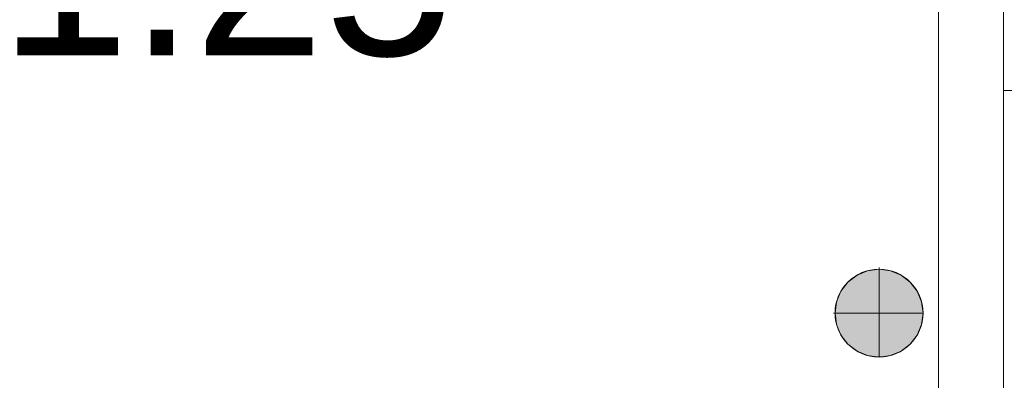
# Model space of a CAD drawing. Header units: inches. Extents: x 15 to 546804, y -66 to 267312.
# Tile 70 of 256: x 446560 to 451385, y 39706 to 41476. Entities that reach past the tile are written whole.
import ezdxf

# ---------------------------------------------------------------- set-up
doc = ezdxf.new("R2010")
doc.units = ezdxf.units.IN
doc.header["$MEASUREMENT"] = 0
doc.layers.add('Binnenwanden', color=2, linetype='Continuous')
doc.styles.add('style1', font='arial.ttf', dxfattribs={"height": 250})

msp = doc.modelspace()

# ---------------------------------------------------------------- hatches: boundary and pattern name
at = {"lineweight": 20}
h = msp.add_hatch(color=7, dxfattribs=at)
h.dxf.hatch_style = 1
h.paths.add_polyline_path([(450986.4, 40035.9, 1), (450555.6, 40035.9, 1)])

# ---------------------------------------------------------------- linework, layer by layer
at = {"color": 7, "lineweight": 20}
for p, q in [((451062.6, 44674.5, -2559.5), (451062.6, 25037.8, -2559.5)), ((451062.6, 44674.5, 1940.5), (451062.6, 25037.8, 1940.5)), ((451380.6, 44674.5, -2559.5), (451380.6, 25037.8, -2559.5)), ((451380.6, 44674.5, 1940.5), (451380.6, 25037.8, 1940.5)), ((451380.6, 41647.8, 300), (451380.6, 25037.8, 300)), ((451380.6, 41647.8), (451380.6, 25037.8)), ((456178.6, 41127.8, 0), (451380.6, 41127.8, 0)), ((450715.2, 40244, 0), (450715.2, 40244, 7000)), ((450771, 40258.9, 0), (450771, 40251.3, 0)), ((450771, 40251.3, 0), (450771, 40251.3, 7000)), ((450771, 40251.3, 0), (450771, 39820.4, 0)), ((450826.8, 40244, 0), (450826.8, 40244, 7000)), ((450663.3, 40222.4, 0), (450663.3, 40222.4, 7000)), ((450878.7, 40222.4, 0), (450878.7, 40222.4, 7000)), ((450584.4, 40143.6, 0), (450584.4, 40143.6, 7000)), ((450618.7, 40188.2, 0), (450618.7, 40188.2, 7000)), ((450923.3, 40188.2, 0), (450923.3, 40188.2, 7000)), ((450957.6, 40143.6, 0), (450957.6, 40143.6, 7000)), ((450562.9, 40091.6, 0), (450562.9, 40091.6, 7000)), ((450979.1, 40091.6, 0), (450979.1, 40091.6, 7000)), ((450548, 40035.9, 0), (450555.6, 40035.9, 0)), ((450555.6, 40035.9, 0), (450555.6, 40035.9, 7000)), ((450555.6, 40035.9, 0), (450986.4, 40035.9, 0)), ((450986.4, 40035.9, 0), (450986.4, 40035.9, 7000)), ((450562.9, 39980.1, 0), (450562.9, 39980.1, 7000)), ((450979.1, 39980.1, 0), (450979.1, 39980.1, 7000)), ((450584.4, 39928.2, 0), (450584.4, 39928.2, 7000)), ((450957.6, 39928.2, 0), (450957.6, 39928.2, 7000)), ((450618.7, 39883.5, 0), (450618.7, 39883.5, 7000)), ((450923.3, 39883.5, 0), (450923.3, 39883.5, 7000)), ((450663.3, 39849.3, 0), (450663.3, 39849.3, 7000)), ((450715.2, 39827.8, 0), (450715.2, 39827.8, 7000)), ((450771, 39820.4, 0), (450771, 39820.4, 7000)), ((450826.8, 39827.8, 0), (450826.8, 39827.8, 7000)), ((450878.7, 39849.3, 0), (450878.7, 39849.3, 7000))]:
    msp.add_line(p, q, dxfattribs=at)
for centre in [(450771, 40035.9, 7000), (450771, 40035.9, 0)]:
    msp.add_circle(centre, 215.4, dxfattribs=at)
for points, invisible_edges in [([(451062.6, 25037.8, -2559.5), (451380.6, 44674.5, -2559.5), (451380.6, 25037.8, -2559.5)], 1), ([(451380.6, 44674.5, -2559.5), (451062.6, 25037.8, -2559.5), (451062.6, 44674.5, -2559.5)], 1), ([(451062.6, 44674.5, 1940.5), (451380.6, 25037.8, 1940.5), (451380.6, 44674.5, 1940.5)], 1), ([(451380.6, 25037.8, 1940.5), (451062.6, 44674.5, 1940.5), (451062.6, 25037.8, 1940.5)], 1), ([(451062.6, 43837.8, -1083), (451062.6, 44674.5, -2559.5), (451062.6, 25037.8, -2559.5)], 13), ([(451062.6, 44674.5, 1940.5), (451062.6, 43837.8, 472.6), (451062.6, 25037.8, 1940.5)], 3), ([(451380.6, 43837.8, 472.6), (451380.6, 44674.5, 1940.5), (451380.6, 25037.8, 1940.5)], 13), ([(451380.6, 44674.5, -2559.5), (451380.6, 43837.8, -1083), (451380.6, 25037.8, -2559.5)], 3), ([(451062.6, 43837.8, -1083), (451062.6, 25037.8, -2559.5), (451062.6, 41497.8, -1083)], 3), ([(451062.6, 25037.8, 1940.5), (451062.6, 43837.8, 472.6), (451062.6, 41497.8, 472.6)], 13), ([(451380.6, 43837.8, 472.6), (451380.6, 25037.8, 1940.5), (451380.6, 41497.8, 472.6)], 3), ([(451380.6, 25037.8, -2559.5), (451380.6, 43837.8, -1083), (451380.6, 41497.8, -1083)], 13), ([(451380.6, 41647.8), (451380.6, 25037.8, 300), (451380.6, 25037.8)], 1), ([(451380.6, 25037.8, 300), (451380.6, 41647.8), (451380.6, 41647.8, 300)], 1), ([(451062.6, 41497.8, -1083), (451062.6, 38997.8, -1083), (451062.6, 41497.8, 472.6)], 3), ([(451062.6, 38997.8, 487), (451062.6, 41497.8, 472.6), (451062.6, 38997.8, -1083)], 3), ([(451380.6, 41497.8, 472.6), (451380.6, 38997.8, 487), (451380.6, 41497.8, -1083)], 3), ([(451380.6, 38997.8, -1083), (451380.6, 41497.8, -1083), (451380.6, 38997.8, 487)], 3), ([(450663.3, 40222.4, 7000), (450715.2, 40244, 0), (450663.3, 40222.4, 0)], 1), ([(450715.2, 40244, 0), (450663.3, 40222.4, 7000), (450715.2, 40244, 7000)], 1), ([(450663.3, 39849.3, 0), (450663.3, 40222.4, 0), (450715.2, 40244, 0)], 13), ([(450663.3, 39849.3, 0), (450715.2, 40244, 0), (450715.2, 39827.8, 0)], 3), ([(450663.3, 40222.4, 7000), (450715.2, 39827.8, 7000), (450715.2, 40244, 7000)], 3), ([(450715.2, 40244, 7000), (450771, 40251.3, 0), (450715.2, 40244, 0)], 1), ([(450771, 40251.3, 0), (450715.2, 40244, 7000), (450771, 40251.3, 7000)], 1), ([(450715.2, 39827.8, 0), (450715.2, 40244, 0), (450771, 40251.3, 0)], 13), ([(450715.2, 39827.8, 0), (450771, 40251.3, 0), (450771, 39820.4, 0)], 3), ([(450715.2, 40244, 7000), (450771, 39820.4, 7000), (450771, 40251.3, 7000)], 3), ([(450715.2, 40244, 7000), (450715.2, 39827.8, 7000), (450771, 39820.4, 7000)], 13), ([(450771, 40251.3, 7000), (450826.8, 40244, 0), (450771, 40251.3, 0)], 1), ([(450826.8, 40244, 0), (450771, 40251.3, 7000), (450826.8, 40244, 7000)], 1), ([(450771, 39820.4, 0), (450771, 40251.3, 0), (450826.8, 40244, 0)], 13), ([(450771, 40251.3, 7000), (450771, 39820.4, 7000), (450826.8, 39827.8, 7000)], 13), ([(450771, 40251.3, 7000), (450826.8, 39827.8, 7000), (450826.8, 40244, 7000)], 3), ([(450771, 39820.4, 0), (450826.8, 40244, 0), (450826.8, 39827.8, 0)], 3), ([(450826.8, 40244, 7000), (450878.7, 40222.4, 0), (450826.8, 40244, 0)], 1), ([(450878.7, 40222.4, 0), (450826.8, 40244, 7000), (450878.7, 40222.4, 7000)], 1), ([(450826.8, 39827.8, 0), (450826.8, 40244, 0), (450878.7, 40222.4, 0)], 13), ([(450826.8, 40244, 7000), (450826.8, 39827.8, 7000), (450878.7, 39849.3, 7000)], 13), ([(450826.8, 40244, 7000), (450878.7, 39849.3, 7000), (450878.7, 40222.4, 7000)], 3), ([(450618.7, 39883.5, 0), (450618.7, 40188.2, 0), (450663.3, 40222.4, 0)], 13), ([(450618.7, 39883.5, 0), (450663.3, 40222.4, 0), (450663.3, 39849.3, 0)], 3), ([(450618.7, 40188.2, 7000), (450663.3, 40222.4, 0), (450618.7, 40188.2, 0)], 1), ([(450663.3, 40222.4, 0), (450618.7, 40188.2, 7000), (450663.3, 40222.4, 7000)], 1), ([(450618.7, 40188.2, 7000), (450663.3, 39849.3, 7000), (450663.3, 40222.4, 7000)], 3), ([(450663.3, 40222.4, 7000), (450663.3, 39849.3, 7000), (450715.2, 39827.8, 7000)], 13), ([(450826.8, 39827.8, 0), (450878.7, 40222.4, 0), (450878.7, 39849.3, 0)], 3), ([(450878.7, 40222.4, 7000), (450923.3, 40188.2, 0), (450878.7, 40222.4, 0)], 1), ([(450923.3, 40188.2, 0), (450878.7, 40222.4, 7000), (450923.3, 40188.2, 7000)], 1), ([(450878.7, 39849.3, 0), (450878.7, 40222.4, 0), (450923.3, 40188.2, 0)], 13), ([(450878.7, 40222.4, 7000), (450878.7, 39849.3, 7000), (450923.3, 39883.5, 7000)], 13), ([(450878.7, 40222.4, 7000), (450923.3, 39883.5, 7000), (450923.3, 40188.2, 7000)], 3), ([(450562.9, 39980.1, 0), (450562.9, 40091.6, 0), (450584.4, 40143.6, 0)], 13), ([(450562.9, 39980.1, 0), (450584.4, 40143.6, 0), (450584.4, 39928.2, 0)], 3), ([(450584.4, 40143.6, 7000), (450562.9, 40091.6, 0), (450562.9, 40091.6, 7000)], 1), ([(450562.9, 40091.6, 0), (450584.4, 40143.6, 7000), (450584.4, 40143.6, 0)], 1), ([(450562.9, 40091.6, 7000), (450584.4, 39928.2, 7000), (450584.4, 40143.6, 7000)], 3), ([(450584.4, 39928.2, 0), (450584.4, 40143.6, 0), (450618.7, 40188.2, 0)], 13), ([(450584.4, 39928.2, 0), (450618.7, 40188.2, 0), (450618.7, 39883.5, 0)], 3), ([(450618.7, 40188.2, 7000), (450584.4, 40143.6, 0), (450584.4, 40143.6, 7000)], 1), ([(450584.4, 40143.6, 0), (450618.7, 40188.2, 7000), (450618.7, 40188.2, 0)], 1), ([(450584.4, 40143.6, 7000), (450618.7, 39883.5, 7000), (450618.7, 40188.2, 7000)], 3), ([(450584.4, 40143.6, 7000), (450584.4, 39928.2, 7000), (450618.7, 39883.5, 7000)], 13), ([(450618.7, 40188.2, 7000), (450618.7, 39883.5, 7000), (450663.3, 39849.3, 7000)], 13), ([(450878.7, 39849.3, 0), (450923.3, 40188.2, 0), (450923.3, 39883.5, 0)], 3), ([(450923.3, 40188.2, 0), (450957.6, 40143.6, 7000), (450957.6, 40143.6, 0)], 1), ([(450957.6, 40143.6, 7000), (450923.3, 40188.2, 0), (450923.3, 40188.2, 7000)], 1), ([(450923.3, 39883.5, 0), (450923.3, 40188.2, 0), (450957.6, 40143.6, 0)], 13), ([(450923.3, 40188.2, 7000), (450923.3, 39883.5, 7000), (450957.6, 39928.2, 7000)], 13), ([(450923.3, 40188.2, 7000), (450957.6, 39928.2, 7000), (450957.6, 40143.6, 7000)], 3), ([(450923.3, 39883.5, 0), (450957.6, 40143.6, 0), (450957.6, 39928.2, 0)], 3), ([(450957.6, 40143.6, 0), (450979.1, 40091.6, 7000), (450979.1, 40091.6, 0)], 1), ([(450979.1, 40091.6, 7000), (450957.6, 40143.6, 0), (450957.6, 40143.6, 7000)], 1), ([(450957.6, 39928.2, 0), (450957.6, 40143.6, 0), (450979.1, 40091.6, 0)], 13), ([(450957.6, 40143.6, 7000), (450957.6, 39928.2, 7000), (450979.1, 39980.1, 7000)], 13), ([(450957.6, 40143.6, 7000), (450979.1, 39980.1, 7000), (450979.1, 40091.6, 7000)], 3), ([(450562.9, 40091.6, 0), (450562.9, 39980.1, 0), (450555.6, 40035.9, 0)], 1), ([(450562.9, 40091.6, 7000), (450555.6, 40035.9, 0), (450555.6, 40035.9, 7000)], 1), ([(450555.6, 40035.9, 0), (450562.9, 40091.6, 7000), (450562.9, 40091.6, 0)], 1), ([(450562.9, 39980.1, 7000), (450562.9, 40091.6, 7000), (450555.6, 40035.9, 7000)], 1), ([(450562.9, 40091.6, 7000), (450562.9, 39980.1, 7000), (450584.4, 39928.2, 7000)], 13), ([(450957.6, 39928.2, 0), (450979.1, 40091.6, 0), (450979.1, 39980.1, 0)], 3), ([(450979.1, 40091.6, 0), (450986.4, 40035.9, 7000), (450986.4, 40035.9, 0)], 1), ([(450986.4, 40035.9, 7000), (450979.1, 40091.6, 0), (450979.1, 40091.6, 7000)], 1), ([(450979.1, 39980.1, 0), (450979.1, 40091.6, 0), (450986.4, 40035.9, 0)], 1), ([(450979.1, 40091.6, 7000), (450979.1, 39980.1, 7000), (450986.4, 40035.9, 7000)], 1), ([(450555.6, 40035.9, 7000), (450562.9, 39980.1, 0), (450562.9, 39980.1, 7000)], 1), ([(450562.9, 39980.1, 0), (450555.6, 40035.9, 7000), (450555.6, 40035.9, 0)], 1), ([(450986.4, 40035.9, 0), (450979.1, 39980.1, 7000), (450979.1, 39980.1, 0)], 1), ([(450979.1, 39980.1, 7000), (450986.4, 40035.9, 0), (450986.4, 40035.9, 7000)], 1), ([(450562.9, 39980.1, 7000), (450584.4, 39928.2, 0), (450584.4, 39928.2, 7000)], 1), ([(450584.4, 39928.2, 0), (450562.9, 39980.1, 7000), (450562.9, 39980.1, 0)], 1), ([(450979.1, 39980.1, 0), (450957.6, 39928.2, 7000), (450957.6, 39928.2, 0)], 1), ([(450957.6, 39928.2, 7000), (450979.1, 39980.1, 0), (450979.1, 39980.1, 7000)], 1), ([(450584.4, 39928.2, 7000), (450618.7, 39883.5, 0), (450618.7, 39883.5, 7000)], 1), ([(450618.7, 39883.5, 0), (450584.4, 39928.2, 7000), (450584.4, 39928.2, 0)], 1), ([(450957.6, 39928.2, 0), (450923.3, 39883.5, 7000), (450923.3, 39883.5, 0)], 1), ([(450923.3, 39883.5, 7000), (450957.6, 39928.2, 0), (450957.6, 39928.2, 7000)], 1), ([(450663.3, 39849.3, 7000), (450618.7, 39883.5, 0), (450663.3, 39849.3, 0)], 1), ([(450618.7, 39883.5, 0), (450663.3, 39849.3, 7000), (450618.7, 39883.5, 7000)], 1), ([(450923.3, 39883.5, 7000), (450878.7, 39849.3, 0), (450923.3, 39883.5, 0)], 1), ([(450878.7, 39849.3, 0), (450923.3, 39883.5, 7000), (450878.7, 39849.3, 7000)], 1), ([(450715.2, 39827.8, 7000), (450663.3, 39849.3, 0), (450715.2, 39827.8, 0)], 1), ([(450663.3, 39849.3, 0), (450715.2, 39827.8, 7000), (450663.3, 39849.3, 7000)], 1), ([(450771, 39820.4, 7000), (450715.2, 39827.8, 0), (450771, 39820.4, 0)], 1), ([(450715.2, 39827.8, 0), (450771, 39820.4, 7000), (450715.2, 39827.8, 7000)], 1), ([(450826.8, 39827.8, 7000), (450771, 39820.4, 0), (450826.8, 39827.8, 0)], 1), ([(450771, 39820.4, 0), (450826.8, 39827.8, 7000), (450771, 39820.4, 7000)], 1), ([(450878.7, 39849.3, 7000), (450826.8, 39827.8, 0), (450878.7, 39849.3, 0)], 1), ([(450826.8, 39827.8, 0), (450878.7, 39849.3, 7000), (450826.8, 39827.8, 7000)], 1)]:
    msp.add_3dface(points, dxfattribs=dict(at, invisible_edges=invisible_edges))

# ---------------------------------------------------------------- texts
at = {"layer": 'Binnenwanden', "color": 7, "linetype": 'Continuous', "style": 'style1'}
msp.add_text('1.25', height=819, dxfattribs=at).set_placement((446461.9, 41299.8, -150))

doc.saveas('drawing.dxf')
